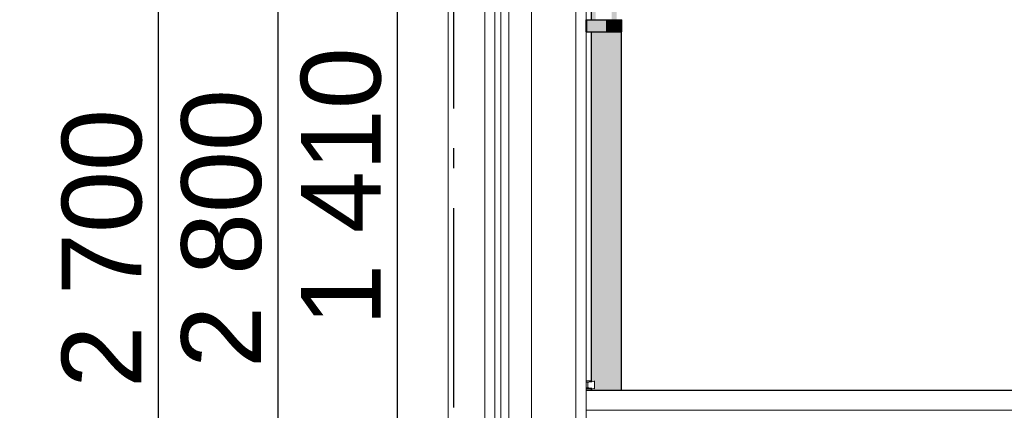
# Model space of a CAD drawing. Header units: millimetres. Extents: x 165469 to 203387225, y -6480348228 to 105421.
# Tile 43 of 67: x 203344449 to 203346920, y -6480305656 to -6480304676. Entities that reach past the tile are written whole.
import ezdxf
from ezdxf.enums import TextEntityAlignment as Align

# ---------------------------------------------------------------- set-up
doc = ezdxf.new("R2010")
doc.units = ezdxf.units.MM
doc.header["$LTSCALE"] = 0.5
doc.header["$MEASUREMENT"] = 0
doc.linetypes.add('Akselinje', pattern=[1500, 1000, -200, 100, -200])
doc.linetypes.add('PLINE', pattern=[0])
for name, color, linetype in [('0(Nye konstruksjoner)', 7, 'Continuous'), ('23-- Yttervegger(Nye konstruksjoner)', 7, 'Continuous'), ('231- Bærende yttervegger(Nye konstruksjoner)', 7, 'Continuous'), ('82-- Modullinjer(Nye konstruksjoner)', 7, 'Continuous'), ('842-M___1_100 Målsetting bygning(Nye konstruksjoner)', 7, 'Continuous')]:
    doc.layers.add(name, color=color, linetype=linetype)
for name, color, linetype, lineweight in [('234- Vinduer_ dører_ porter(Nye konstruksjoner)', 7, 'Continuous', 0), ('235- Utvendig kledning og overflate(Nye konstruksjoner)', 7, 'Continuous', 0), ('244- Vinduer_ dører_ foldevegger(Nye konstruksjoner)', 7, 'Continuous', 0)]:
    doc.layers.add(name, color=color, linetype=linetype, lineweight=lineweight)
doc.styles.add('GENERATED_STYLE_1', font='arial.ttf')
doc.styles.add('GENERATED_STYLE_2', font='arial.ttf')
doc.dimstyles.new('GENERATED_STYLE__1', dxfattribs={"dimtxt": 200, "dimasz": 95, "dimexe": 0.18, "dimexo": 1000, "dimgap": 0, "dimtad": 1, "dimdec": 0, "dimzin": 0, "dimdsep": 46, "dimtxsty": 'GENERATED_STYLE_1', "dimblk": 'ARROWHEAD_6', "dimblk1": 'ARROWHEAD_6', "dimblk2": 'ARROWHEAD_6', "dimcen": 0.09, "dimclrd": 256, "dimclre": 256, "dimclrt": 256, "dimadec": 1, "dimazin": 0, "dimtfac": 1, "dimtdec": 4, "dimtmove": 0, "dimatfit": 3, "dimfxl": 1, "dimtolj": 1, "dimtzin": 0, "dimarcsym": 0})

# ---------------------------------------------------------------- blocks, each defined once
blk = doc.blocks.new('*X21', base_point=(197185008.2, -6480347906.2))
at = {"layer": '235- Utvendig kledning og overflate(Nye konstruksjoner)', "linetype": 'PLINE'}
for p, q in [((203345844.3, -6480304396.2), (203345844.3, -6480305806.2)), ((203345844.3, -6480305806.2), (203345844.3, -6480304396.2))]:
    blk.add_line(p, q, dxfattribs=at)
blk = doc.blocks.new('*X61', base_point=(197185008.2, -6480347906.2))
at = {"layer": '235- Utvendig kledning og overflate(Nye konstruksjoner)', "linetype": 'PLINE'}
for p, q in [((203345870.5, -6480305655.3), (203347670.5, -6480305655.3)), ((203347670.5, -6480305655.3), (203345870.5, -6480305655.3))]:
    blk.add_line(p, q, dxfattribs=at)
blk = doc.blocks.new('Standard grid marker[11]_6', base_point=(203345537.5, -6480291448.8))
at = {"layer": '82-- Modullinjer(Nye konstruksjoner)', "linetype": 'Akselinje'}
blk.add_line((203345537.5, -6480291648.8), (203345537.5, -6480311206.2), dxfattribs=at)
at = {"layer": '82-- Modullinjer(Nye konstruksjoner)', "style": 'GENERATED_STYLE_2'}
for tag, p in [('AC_MarkerText_1_0', (203345537.5, -6480290773.8)), ('AC_MarkerText_1_1', (203345537.5, -6480311731.3))]:
    blk.add_attdef(tag, text='', height=350, rotation=360, dxfattribs=at).set_placement(p, align=Align.TOP_CENTER)
blk = doc.blocks.new('*D91', base_point=(197185008.2, -6480347906.2))
at = {"layer": '842-M___1_100 Målsetting bygning(Nye konstruksjoner)', "linetype": 'PLINE'}
for p, q in [((203345097.6, -6480303806.3), (203345097.6, -6480303731.3)), ((203345147.6, -6480303856.3), (203345047.6, -6480303756.3)), ((203345197.6, -6480303806.3), (203345003.9, -6480303806.3)), ((203345097.6, -6480306606.2), (203345097.6, -6480303806.3)), ((203345047.6, -6480306556.2), (203345147.6, -6480306656.2)), ((203345197.6, -6480306606.2), (203345003.9, -6480306606.2)), ((203345097.6, -6480306681.2), (203345097.6, -6480306606.2))]:
    blk.add_line(p, q, dxfattribs=at)
at = {"layer": '842-M___1_100 Målsetting bygning(Nye konstruksjoner)', "insert": (203345057.6, -6480305549.4), "char_height": 200, "attachment_point": 7, "rotation": 90, "style": 'GENERATED_STYLE_1'}
blk.add_mtext('\\A1;{\\pql;\\fArial|b0|i0|c0|p0;\\W1.000000;2\xa0800}', dxfattribs=at)
blk = doc.blocks.new('ARROWHEAD_6')
at = {"linetype": 'Continuous'}
for p, q in [((-0.5, -0.5), (0.5, 0.5)), ((0, 0), (-1, 0))]:
    blk.add_line(p, q, dxfattribs=at)
blk = doc.blocks.new('*D94', base_point=(197185008.2, -6480347906.2))
at = {"layer": '842-M___1_100 Målsetting bygning(Nye konstruksjoner)', "linetype": 'PLINE'}
for p, q in [((203344797.6, -6480303906.2), (203344797.6, -6480303831.2)), ((203344847.6, -6480303956.2), (203344747.6, -6480303856.2)), ((203344897.6, -6480303906.2), (203344703.9, -6480303906.2)), ((203344797.6, -6480306606.2), (203344797.6, -6480303906.2)), ((203344747.6, -6480306556.2), (203344847.6, -6480306656.2)), ((203344897.6, -6480306606.2), (203344703.9, -6480306606.2)), ((203344797.6, -6480306681.2), (203344797.6, -6480306606.2))]:
    blk.add_line(p, q, dxfattribs=at)
at = {"layer": '842-M___1_100 Målsetting bygning(Nye konstruksjoner)', "insert": (203344757.6, -6480305599.4), "char_height": 200, "attachment_point": 7, "rotation": 90, "style": 'GENERATED_STYLE_1'}
blk.add_mtext('\\A1;{\\pql;\\fArial|b0|i0|c0|p0;\\W1.000000;2\xa0700}', dxfattribs=at)
blk = doc.blocks.new('*D95', base_point=(197185008.2, -6480347906.2))
at = {"layer": '842-M___1_100 Målsetting bygning(Nye konstruksjoner)', "linetype": 'PLINE'}
for p, q in [((203339861.6, -6480303906.2), (203339861.6, -6480303831.2)), ((203339911.6, -6480303956.2), (203339811.6, -6480303856.2)), ((203339961.6, -6480303906.2), (203339767.8, -6480303906.2)), ((203339861.6, -6480306606.2), (203339861.6, -6480303906.2)), ((203339811.6, -6480306556.2), (203339911.6, -6480306656.2)), ((203339961.6, -6480306606.2), (203339767.8, -6480306606.2)), ((203339861.6, -6480306681.2), (203339861.6, -6480306606.2))]:
    blk.add_line(p, q, dxfattribs=at)
at = {"layer": '842-M___1_100 Målsetting bygning(Nye konstruksjoner)', "insert": (203339821.6, -6480305599.4), "char_height": 200, "attachment_point": 7, "rotation": 90, "style": 'GENERATED_STYLE_1'}
blk.add_mtext('\\A1;{\\pql;\\fArial|b0|i0|c0|p0;\\W1.000000;2\xa0700}', dxfattribs=at)
blk = doc.blocks.new('*D96', base_point=(197185008.2, -6480347906.2))
at = {"layer": '842-M___1_100 Målsetting bygning(Nye konstruksjoner)', "linetype": 'PLINE'}
for p, q in [((203336498.4, -6480303906.2), (203336498.4, -6480303831.2)), ((203336548.4, -6480303956.2), (203336448.4, -6480303856.2)), ((203336598.4, -6480303906.2), (203336404.7, -6480303906.2)), ((203336498.4, -6480306606.2), (203336498.4, -6480303906.2)), ((203336448.4, -6480306556.2), (203336548.4, -6480306656.2)), ((203336598.4, -6480306606.2), (203336404.7, -6480306606.2)), ((203336498.4, -6480306681.2), (203336498.4, -6480306606.2))]:
    blk.add_line(p, q, dxfattribs=at)
at = {"layer": '842-M___1_100 Målsetting bygning(Nye konstruksjoner)', "insert": (203336458.4, -6480305599.4), "char_height": 200, "attachment_point": 7, "rotation": 90, "style": 'GENERATED_STYLE_1'}
blk.add_mtext('\\A1;{\\pql;\\fArial|b0|i0|c0|p0;\\W1.000000;2\xa0700}', dxfattribs=at)
blk = doc.blocks.new('*D104', base_point=(197185008.2, -6480347906.2))
at = {"layer": '842-M___1_100 Målsetting bygning(Nye konstruksjoner)', "linetype": 'PLINE'}
for p, q in [((203345347.6, -6480304346.2), (203345447.6, -6480304446.2)), ((203345497.6, -6480304396.2), (203345303.9, -6480304396.2)), ((203345397.6, -6480305806.2), (203345397.6, -6480304396.2)), ((203345347.6, -6480305756.2), (203345447.6, -6480305856.2)), ((203345497.6, -6480305806.2), (203345303.9, -6480305806.2))]:
    blk.add_line(p, q, dxfattribs=at)
at = {"layer": '842-M___1_100 Målsetting bygning(Nye konstruksjoner)', "insert": (203345357.6, -6480305444.4), "char_height": 200, "attachment_point": 7, "rotation": 90, "style": 'GENERATED_STYLE_1'}
blk.add_mtext('\\A1;{\\pql;\\fArial|b0|i0|c0|p0;\\W1.000000;1\xa0410}', dxfattribs=at)
blk = doc.blocks.new('*D107', base_point=(197185008.2, -6480347906.2))
at = {"layer": '842-M___1_100 Målsetting bygning(Nye konstruksjoner)', "linetype": 'PLINE'}
for p, q in [((203348570.5, -6480299741.7), (203348570.5, -6480299666.7)), ((203348620.5, -6480299791.7), (203348520.5, -6480299691.7)), ((203348664.2, -6480299741.7), (203348470.5, -6480299741.7)), ((203348570.5, -6480310106.2), (203348570.5, -6480299741.7)), ((203348520.5, -6480310056.2), (203348620.5, -6480310156.2)), ((203348664.2, -6480310106.2), (203348470.5, -6480310106.2)), ((203348570.5, -6480310181.2), (203348570.5, -6480310106.2))]:
    blk.add_line(p, q, dxfattribs=at)
at = {"layer": '842-M___1_100 Målsetting bygning(Nye konstruksjoner)', "insert": (203348530.5, -6480305305.3), "char_height": 200, "attachment_point": 7, "rotation": 90, "style": 'GENERATED_STYLE_1'}
blk.add_mtext('\\A1;{\\pql;\\fArial|b0|i0|c0|p0;\\W1.000000;10390}', dxfattribs=at)

msp = doc.modelspace()

# ---------------------------------------------------------------- hatches: boundary and pattern name
at = {"layer": '0(Nye konstruksjoner)', "linetype": 'Continuous'}
for points in [[(203345883, -6480304676.3), (203345885.8, -6480304676.3), (203345885.8, -6480304642.7), (203345883, -6480304642.7)], [(203345883, -6480304676.3), (203345885.8, -6480304676.3), (203345885.8, -6480304642.7), (203345883, -6480304642.7)], [(203345894, -6480304642.7), (203345885.8, -6480304642.7), (203345885.8, -6480304676.3), (203345894, -6480304676.3)], [(203345894, -6480304642.7), (203345885.8, -6480304642.7), (203345885.8, -6480304676.3), (203345894, -6480304676.3)], [(203345934.8, -6480304676.3), (203345947, -6480304676.3), (203345947, -6480304642.7), (203345934.8, -6480304642.7)], [(203345934.8, -6480304676.3), (203345947, -6480304676.3), (203345947, -6480304642.7), (203345934.8, -6480304642.7)], [(203345870.6, -6480304706.3), (203345872.6, -6480304706.3), (203345872.6, -6480304676.3), (203345870.6, -6480304676.3)], [(203345870.6, -6480304706.3), (203345872.6, -6480304706.3), (203345872.6, -6480304676.3), (203345870.6, -6480304676.3)], [(203345872.6, -6480304676.3), (203345872.6, -6480304706.3), (203345920.6, -6480304706.3), (203345920.6, -6480304676.3)], [(203345872.6, -6480304676.3), (203345872.6, -6480304706.3), (203345920.6, -6480304706.3), (203345920.6, -6480304676.3)], [(203345920.6, -6480304706.3), (203345935.7, -6480304706.3), (203345935.7, -6480304676.3), (203345920.6, -6480304676.3)], [(203345920.6, -6480304706.3), (203345935.7, -6480304706.3), (203345935.7, -6480304676.3), (203345920.6, -6480304676.3)], [(203345935.7, -6480304706.3), (203345948.5, -6480304706.3), (203345948.5, -6480304676.3), (203345935.7, -6480304676.3)], [(203345935.7, -6480304706.3), (203345948.5, -6480304706.3), (203345948.5, -6480304676.3), (203345935.7, -6480304676.3)], [(203345948.5, -6480304706.3), (203345957.1, -6480304706.3), (203345957.1, -6480304676.3), (203345948.5, -6480304676.3)], [(203345948.5, -6480304706.3), (203345957.1, -6480304706.3), (203345957.1, -6480304676.3), (203345948.5, -6480304676.3)], [(203345957.1, -6480304706.3), (203345960.1, -6480304706.3), (203345960.1, -6480304676.3), (203345957.1, -6480304676.3)], [(203345957.1, -6480304706.3), (203345960.1, -6480304706.3), (203345960.1, -6480304676.3), (203345957.1, -6480304676.3)], [(203345885.8, -6480304706.3), (203345883, -6480304706.3), (203345883, -6480305582.2), (203345884.5, -6480305582.2), (203345885.8, -6480305582.2)], [(203345885.8, -6480304706.3), (203345883, -6480304706.3), (203345883, -6480305582.2), (203345884.5, -6480305582.2), (203345885.8, -6480305582.2)], [(203345894, -6480304706.3), (203345885.8, -6480304706.3), (203345885.8, -6480305582.2), (203345891.5, -6480305582.2), (203345891.5, -6480305582.6), (203345891.5, -6480305601.9), (203345891.5, -6480305602.3), (203345885.8, -6480305602.3), (203345885.8, -6480305606.3), (203345894, -6480305606.3)], [(203345894, -6480304706.3), (203345885.8, -6480304706.3), (203345885.8, -6480305582.2), (203345891.5, -6480305582.2), (203345891.5, -6480305582.6), (203345891.5, -6480305601.9), (203345891.5, -6480305602.3), (203345885.8, -6480305602.3), (203345885.8, -6480305606.3), (203345894, -6480305606.3)], [(203345894, -6480305606.3), (203345906.1, -6480305606.3), (203345906.1, -6480304706.3), (203345894, -6480304706.3)], [(203345894, -6480305606.3), (203345906.1, -6480305606.3), (203345906.1, -6480304706.3), (203345894, -6480304706.3)], [(203345906.1, -6480304706.3), (203345906.1, -6480305606.3), (203345920.5, -6480305606.3), (203345920.5, -6480304706.3)], [(203345906.1, -6480304706.3), (203345906.1, -6480305606.3), (203345920.5, -6480305606.3), (203345920.5, -6480304706.3)], [(203345920.5, -6480304706.3), (203345920.5, -6480305606.3), (203345934.8, -6480305606.3), (203345934.8, -6480304706.3), (203345920.6, -6480304706.3)], [(203345920.5, -6480304706.3), (203345920.5, -6480305606.3), (203345934.8, -6480305606.3), (203345934.8, -6480304706.3), (203345920.6, -6480304706.3)], [(203345934.8, -6480305606.3), (203345947, -6480305606.3), (203345947, -6480304706.3), (203345934.8, -6480304706.3)], [(203345934.8, -6480305606.3), (203345947, -6480305606.3), (203345947, -6480304706.3), (203345934.8, -6480304706.3)], [(203345947, -6480304706.3), (203345947, -6480305606.3), (203345955.1, -6480305606.3), (203345955.1, -6480304706.3)], [(203345947, -6480304706.3), (203345947, -6480305606.3), (203345955.1, -6480305606.3), (203345955.1, -6480304706.3)], [(203345958, -6480304706.3), (203345955.1, -6480304706.3), (203345955.1, -6480305606.3), (203345958, -6480305606.3)], [(203345958, -6480304706.3), (203345955.1, -6480304706.3), (203345955.1, -6480305606.3), (203345958, -6480305606.3)], [(203345883, -6480305606.3), (203345885.8, -6480305606.3), (203345885.8, -6480305602.3), (203345884.5, -6480305602.3), (203345883, -6480305602.3)], [(203345883, -6480305606.3), (203345885.8, -6480305606.3), (203345885.8, -6480305602.3), (203345884.5, -6480305602.3), (203345883, -6480305602.3)]]:
    msp.add_hatch(color=256, dxfattribs=at).paths.add_polyline_path(points)

# ---------------------------------------------------------------- linework, layer by layer
at = {"layer": '0(Nye konstruksjoner)', "linetype": 'PLINE'}
for p, q in [((203345883, -6480304642.7), (203345883, -6480304676.3)), ((203345870.6, -6480304676.3), (203345872.6, -6480304676.3)), ((203345870.6, -6480304706.3), (203345870.6, -6480304676.3)), ((203345872.6, -6480304676.3), (203345920.6, -6480304676.3)), ((203345872.6, -6480304706.3), (203345872.6, -6480304676.3)), ((203345920.6, -6480304676.3), (203345935.7, -6480304676.3)), ((203345935.7, -6480304676.3), (203345948.5, -6480304676.3)), ((203345948.5, -6480304676.3), (203345957.1, -6480304676.3)), ((203345957.1, -6480304676.3), (203345960.1, -6480304676.3)), ((203345960.1, -6480304706.3), (203345960.1, -6480304676.3)), ((203345870.6, -6480304706.3), (203345872.6, -6480304706.3)), ((203345872.6, -6480304706.3), (203345920.6, -6480304706.3)), ((203345883, -6480304706.3), (203345883, -6480305582.2)), ((203345920.6, -6480304706.3), (203345935.7, -6480304706.3)), ((203345935.7, -6480304706.3), (203345948.5, -6480304706.3)), ((203345948.5, -6480304706.3), (203345957.1, -6480304706.3)), ((203345957.1, -6480304706.3), (203345960.1, -6480304706.3)), ((203345958, -6480304706.3), (203345958, -6480305606.3)), ((203345883, -6480305602.3), (203345883, -6480305606.3))]:
    msp.add_line(p, q, dxfattribs=at)
at = {"layer": '231- Bærende yttervegger(Nye konstruksjoner)', "linetype": 'PLINE'}
msp.add_line((203347670.5, -6480305606.3), (203345870.5, -6480305606.3), dxfattribs=at)
at = {"layer": '234- Vinduer_ dører_ porter(Nye konstruksjoner)', "linetype": 'PLINE'}
for p, q in [((203345641.5, -6480304462.2), (203345641.5, -6480305740.2)), ((203345656.5, -6480304462.2), (203345656.5, -6480305740.2)), ((203345676.5, -6480305740.2), (203345676.5, -6480304462.2)), ((203345733.5, -6480304462.2), (203345733.5, -6480305740.2)), ((203345616.5, -6480304487.2), (203345616.5, -6480305715.2))]:
    msp.add_line(p, q, dxfattribs=at)
at = {"layer": '244- Vinduer_ dører_ foldevegger(Nye konstruksjoner)', "linetype": 'PLINE'}
for p, q in [((203345524.5, -6480305806.2), (203345524.5, -6480304396.2)), ((203345870.5, -6480304396.2), (203345870.5, -6480305806.2)), ((203345870.5, -6480305582.2), (203345884.5, -6480305582.2)), ((203345870.9, -6480305585), (203345870.5, -6480305585)), ((203345870.5, -6480305585.2), (203345874.6, -6480305585.2)), ((203345877.7, -6480305584.2), (203345870.9, -6480305585)), ((203345877.6, -6480305585), (203345874.6, -6480305585.2)), ((203345874.6, -6480305585.2), (203345874.6, -6480305599.2)), ((203345884.5, -6480305584.2), (203345877.6, -6480305585)), ((203345882.2, -6480305583.4), (203345877.7, -6480305584.2)), ((203345884.5, -6480305582.6), (203345882.2, -6480305583.4)), ((203345884.5, -6480305582.2), (203345884.5, -6480305582.6)), ((203345889.2, -6480305583.4), (203345884.5, -6480305584.2)), ((203345891.5, -6480305582.6), (203345889.2, -6480305583.4)), ((203345891.5, -6480305582.2), (203345891.5, -6480305582.6)), ((203345891.5, -6480305582.6), (203345891.5, -6480305601.9)), ((203345870.5, -6480305599.2), (203345874.6, -6480305599.2)), ((203345870.5, -6480305599.5), (203345870.9, -6480305599.5)), ((203345870.5, -6480305602.3), (203345884.5, -6480305602.3)), ((203345870.9, -6480305599.5), (203345877.7, -6480305600.3)), ((203345874.6, -6480305599.2), (203345877.6, -6480305599.5)), ((203345877.6, -6480305599.5), (203345884.5, -6480305600.3)), ((203345877.7, -6480305600.3), (203345882.2, -6480305601.1)), ((203345882.2, -6480305601.1), (203345884.5, -6480305601.9)), ((203345884.5, -6480305600.3), (203345889.2, -6480305601.1)), ((203345884.5, -6480305601.9), (203345884.5, -6480305602.3)), ((203345889.2, -6480305601.1), (203345891.5, -6480305601.9)), ((203345891.5, -6480305601.9), (203345891.5, -6480305602.3))]:
    msp.add_line(p, q, dxfattribs=at)

# ---------------------------------------------------------------- block references
at = {"layer": '23-- Yttervegger(Nye konstruksjoner)'}
msp.add_blockref('*X21', (197185008.2, -6480347906.2), dxfattribs=at)
at = {"layer": '231- Bærende yttervegger(Nye konstruksjoner)'}
msp.add_blockref('*X61', (197185008.2, -6480347906.2), dxfattribs=at)
at = {"layer": '82-- Modullinjer(Nye konstruksjoner)', "linetype": 'PLINE'}
msp.add_blockref('Standard grid marker[11]_6', (203345537.5, -6480291448.8), dxfattribs=at)

# ---------------------------------------------------------------- dimensions: what is measured, and where the dimension line sits
at = {"layer": '842-M___1_100 Målsetting bygning(Nye konstruksjoner)', "linetype": 'Continuous'}
dim = msp.add_linear_dim(base=(203348570.5, -6480299741.7), p1=(203347970.5, -6480310106.2), p2=(203337987.5, -6480299741.7), angle=90, text='10390', dimstyle='GENERATED_STYLE__1', dxfattribs=at)
dim.commit()
dim.dimension.update_dxf_attribs({"geometry": '*D107', "text_midpoint": (203348430.5, -6480304924.8), "dimtype": 160, "text_rotation": 90})
for base, p1, p2, picture, middle in [((203345097.6, -6480303806.3), (203345537.5, -6480306606.2), (203345524.5, -6480303806.3), '*D91', (203344957.6, -6480305206.4)), ((203336498.4, -6480303906.2), (203345537.5, -6480306606.2), (203345524.5, -6480303906.2), '*D96', (203336358.4, -6480305256.4)), ((203339861.6, -6480303906.2), (203345537.5, -6480306606.2), (203345524.5, -6480303906.2), '*D95', (203339721.6, -6480305256.4)), ((203344797.6, -6480303906.2), (203345537.5, -6480306606.2), (203345524.5, -6480303906.2), '*D94', (203344657.6, -6480305256.4)), ((203345397.6, -6480304396.2), (203345524.5, -6480305806.2), (203345524.5, -6480304396.2), '*D104', (203345257.6, -6480305101.4))]:
    dim = msp.add_linear_dim(base=base, p1=p1, p2=p2, angle=90, dimstyle='GENERATED_STYLE__1', dxfattribs=at)
    dim.commit()
    dim.dimension.update_dxf_attribs({"geometry": picture, "text_midpoint": middle, "dimtype": 160, "text_rotation": 90})

doc.saveas('drawing.dxf')
